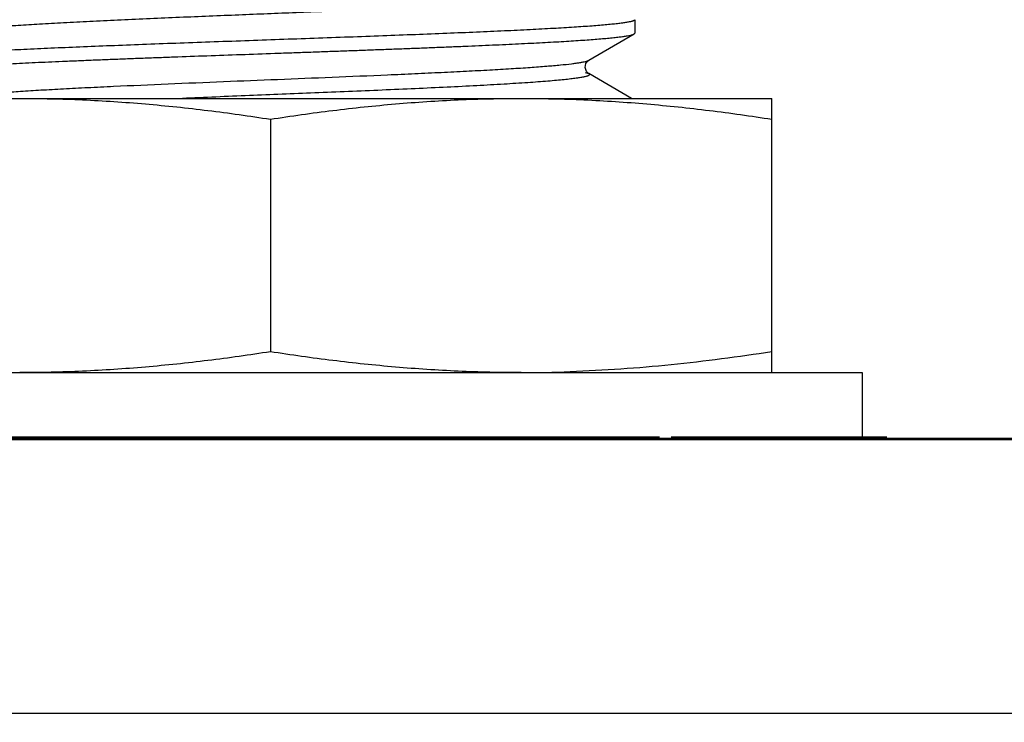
# Model space of a CAD drawing. Header units: inches. Extents: x 0 to 34, y 0 to 22.
# Tile 51 of 106: x 4.502 to 4.755, y 18.323 to 18.503. Entities that reach past the tile are written whole.
import ezdxf

# ---------------------------------------------------------------- set-up
doc = ezdxf.new("R2010")
doc.units = ezdxf.units.IN
doc.header["$LTSCALE"] = 1.87
doc.header["$MEASUREMENT"] = 0
doc.layers.get('0').update_dxf_attribs({"linetype": 'CONTINUOUS'})
doc.layers.add('DIMENSIONS', color=7, linetype='CONTINUOUS')
doc.styles.get("Standard").update_dxf_attribs({"font": 'txt', "width": 0.8})
doc.dimstyles.new('DIMSTYLE_2', dxfattribs={"dimtxt": 0.125, "dimasz": 0.18, "dimexe": 0.125, "dimexo": 0.0625, "dimgap": 0.0625, "dimtad": 0, "dimtih": 1, "dimtoh": 1, "dimlfac": 1.3333333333, "dimzin": 4, "dimdsep": 46, "dimtxsty": 'STANDARD', "dimblk": '_FILLED', "dimblk1": '_FILLED', "dimblk2": '_FILLED', "dimcen": 0.09, "dimadec": 0, "dimazin": 0, "dimtfac": 1, "dimtofl": 0, "dimtmove": 0, "dimatfit": 3, "dimldrblk": '_FILLED', "dimfxl": 1, "dimtolj": 1, "dimtzin": 4, "dimarcsym": 0})

# ---------------------------------------------------------------- blocks, each defined once
blk = doc.blocks.new('_FILLED')
at = {"color": 0, "linetype": 'BYBLOCK'}
blk.add_solid([(0, 0), (-1, 0.1736111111), (-1, -0.1736111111)], dxfattribs=at)
blk = doc.blocks.new('*D36')
at = {"layer": 'DIMENSIONS', "color": 2, "linetype": 'CONTINUOUS'}
for p, q in [((2.7680920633, 18.9684834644), (2.5695376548, 18.9684834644)), ((2.7680920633, 18.5268952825), (2.7680920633, 18.9684834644)), ((4.8035450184, 18.5268952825), (2.6430920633, 18.5268952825)), ((3.2759045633, 18.39520231), (2.6430920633, 18.39520231)), ((2.7680920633, 18.39520231), (2.7680920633, 18.03520231))]:
    blk.add_line(p, q, dxfattribs=at)
at = {"layer": 'DIMENSIONS', "color": 2, "linetype": 'CONTINUOUS', "xscale": 0.18, "yscale": 0.18, "zscale": 0.18}
for p, rotation in [((2.7680920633, 18.5268952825), 270), ((2.7680920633, 18.39520231), 90)]:
    blk.add_blockref('_FILLED', p, dxfattribs=dict(at, rotation=rotation))
at = {"layer": 'DIMENSIONS', "color": 2, "linetype": 'CONTINUOUS', "insert": (2.5070376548, 19.0309834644), "char_height": 0.125, "width": 0.925, "attachment_point": 3, "line_spacing_factor": 0.9}
blk.add_mtext('.18{\\Ftxt.shx;\\W1.000000;\\H0.125000; }[4.5]', dxfattribs=at)

msp = doc.modelspace()

# ---------------------------------------------------------------- linework, layer by layer
at = {"color": 6, "linetype": 'CONTINUOUS'}
for p, q in [((4.6603853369, 18.5031843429), (4.6603853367, 18.4997202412)), ((4.6485183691, 18.4927518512), (4.6602085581, 18.4995154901)), ((4.6602085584, 18.4995153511), (4.6603853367, 18.4997202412)), ((4.6479764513, 18.4898266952), (4.6475998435, 18.4908661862)), ((4.6595230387, 18.48295231), (4.6485179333, 18.4893196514))]:
    msp.add_line(p, q, dxfattribs=at)
at = {"color": 9, "linetype": 'CONTINUOUS'}
for p, q in [((4.6475966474, 18.4896358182), (4.6485177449, 18.4893190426)), ((4.6485179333, 18.4893196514), (4.6485209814, 18.4893178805)), ((3.2680920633, 18.32488981), (9.7080420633, 18.32488981))]:
    msp.add_line(p, q, dxfattribs=at)
at = {"color": 7, "linetype": 'CONTINUOUS'}
for p, q in [((4.4376355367, 18.48295231), (4.6956355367, 18.48295231)), ((4.6956355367, 18.41245231), (4.6956355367, 18.48295231)), ((4.5666355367, 18.477605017), (4.5666355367, 18.4177996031)), ((4.4143855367, 18.41245231), (4.7188855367, 18.41245231)), ((4.7188855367, 18.41245231), (4.7188855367, 18.39557731)), ((3.5183809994, 18.39557731), (9.4577531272, 18.39557731)), ((4.4710105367, 18.39595231), (4.6667605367, 18.39595231)), ((4.6697603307, 18.39595231), (4.7252605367, 18.39595231)), ((9.6377295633, 18.39520231), (3.3384045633, 18.39520231))]:
    msp.add_line(p, q, dxfattribs=at)
at = {"color": 6, "linetype": 'CONTINUOUS'}
for points in [[(4.6475998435, 18.4908661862), (4.6478001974, 18.4919456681), (4.6482403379, 18.492544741), (4.6485190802, 18.4927529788)], [(4.6485207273, 18.4893173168), (4.6484455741, 18.4893641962), (4.6479764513, 18.4898266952)]]:
    msp.add_lwpolyline(points, dxfattribs=at)
at = {"color": 7, "linetype": 'CONTINUOUS'}
msp.add_arc((4.6311066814, 18.7764415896), 0.3639892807, 270.0045421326, 271.9925573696, dxfattribs=at)
at = {"color": 9, "linetype": 'CONTINUOUS'}
for points, knots in [([(4.6485209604, 18.510150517), (4.6485587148, 18.5101285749), (4.6486229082, 18.510086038), (4.6486952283, 18.5100112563), (4.6487258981, 18.5099285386), (4.6487046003, 18.5098443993), (4.648639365, 18.5097686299), (4.6485358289, 18.5096949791), (4.6483907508, 18.5096210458), (4.6482026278, 18.5095461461), (4.647969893, 18.509470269), (4.6475691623, 18.509359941), (4.6469478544, 18.5092248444), (4.6460558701, 18.5090688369), (4.6449676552, 18.5089101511), (4.6436795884, 18.5087490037), (4.6421889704, 18.5085858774), (4.6404952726, 18.5084209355), (4.6378371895, 18.5081873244), (4.6340288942, 18.5078978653), (4.6289083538, 18.5075611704), (4.6231064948, 18.5072221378), (4.6167129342, 18.5068832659), (4.6098335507, 18.5065460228), (4.6025887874, 18.50621262), (4.595103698, 18.5058844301), (4.5875003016, 18.5055629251), (4.5798997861, 18.5052495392), (4.5699255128, 18.5048443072), (4.5574158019, 18.5043407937), (4.5448777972, 18.5038262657), (4.534781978, 18.5033930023), (4.5273894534, 18.5030622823), (4.520293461, 18.5027269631), (4.513618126, 18.5023886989), (4.5074783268, 18.5020495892), (4.5019727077, 18.5017112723), (4.4971810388, 18.5013762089), (4.4936623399, 18.5010877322), (4.4912441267, 18.500854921), (4.4897329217, 18.5006915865), (4.4884243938, 18.5005302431), (4.4873161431, 18.5003712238), (4.4864043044, 18.5002151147), (4.4856847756, 18.5000618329), (4.485204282, 18.4999284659), (4.4849145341, 18.4998182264), (4.4848003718, 18.4997631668), (4.4847515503, 18.4997349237)], [0, 0, 0, 0, 0.0007947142, 0.001394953, 0.0018675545, 0.0023278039, 0.0028974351, 0.0036522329, 0.0046304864, 0.0058534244, 0.0073343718, 0.0090832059, 0.0134158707, 0.0188988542, 0.0255610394, 0.0334277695, 0.0425223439, 0.0528502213, 0.0643970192, 0.0910832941, 0.1223559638, 0.1577871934, 0.1968519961, 0.2388767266, 0.2831367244, 0.3288404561, 0.375230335, 0.4216362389, 0.4672814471, 0.5569040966, 0.6494876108, 0.6956553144, 0.7408092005, 0.7841602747, 0.824940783, 0.8624506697, 0.8960696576, 0.9253268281, 0.9498671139, 0.9603192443, 0.9695391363, 0.9775293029, 0.9843124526, 0.9899137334, 0.9943613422, 0.9976992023, 0.9989735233, 1, 1, 1, 1]), ([(4.4851035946, 18.4829518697), (4.4852644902, 18.4830080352), (4.4856443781, 18.4831150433), (4.4863020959, 18.483258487), (4.4871277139, 18.4834044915), (4.4881247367, 18.4835529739), (4.4892963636, 18.4837035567), (4.4912120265, 18.4839198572), (4.4940490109, 18.484186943), (4.4979736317, 18.4844980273), (4.502564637, 18.4848124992), (4.5077746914, 18.4851298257), (4.5135364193, 18.4854475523), (4.5197686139, 18.4857645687), (4.528739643, 18.4861914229), (4.540389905, 18.4867027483), (4.5544549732, 18.4872843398), (4.5685264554, 18.4878519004), (4.5825961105, 18.488421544), (4.5943737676, 18.4889144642), (4.6037367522, 18.4893283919), (4.6104854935, 18.489641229), (4.6169041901, 18.4899573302), (4.622894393, 18.4902748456), (4.6283690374, 18.4905926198), (4.6332534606, 18.4909086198), (4.6374912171, 18.4912213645), (4.6410439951, 18.4915293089), (4.6435649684, 18.4917943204), (4.6452264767, 18.4920098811), (4.646210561, 18.4921582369), (4.6470235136, 18.4923040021), (4.647668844, 18.4924473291), (4.6481025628, 18.4925719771), (4.6483669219, 18.4926746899), (4.6484722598, 18.4927259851), (4.6485177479, 18.4927522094)], [0, 0, 0, 0, 0.0031207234, 0.0072164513, 0.0123251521, 0.0184707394, 0.0256742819, 0.0339555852, 0.0537727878, 0.0778517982, 0.106048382, 0.1380402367, 0.1734359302, 0.2117185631, 0.2523131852, 0.3379014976, 0.4252661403, 0.5100965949, 0.5957918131, 0.6831245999, 0.7259608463, 0.7674167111, 0.8068419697, 0.8436440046, 0.8772645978, 0.9072633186, 0.9332751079, 0.9550768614, 0.9725650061, 0.9796887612, 0.9857560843, 0.9907881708, 0.9948094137, 0.9978593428, 0.9990384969, 1, 1, 1, 1]), ([(4.6485207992, 18.489317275), (4.6485520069, 18.489299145), (4.648606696, 18.489263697), (4.6486721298, 18.4892039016), (4.6487118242, 18.4891421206), (4.6487226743, 18.489076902), (4.6487024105, 18.4890125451), (4.6486546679, 18.4889516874), (4.648581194, 18.4888920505), (4.6485213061, 18.4888564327), (4.6484873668, 18.4888381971)], [0, 0, 0, 0, 0.1618030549, 0.2911510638, 0.3949500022, 0.4850543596, 0.5777787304, 0.6884693, 0.8272747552, 1, 1, 1, 1]), ([(4.6484873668, 18.4888381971), (4.648426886, 18.4888057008), (4.6482845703, 18.4887427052), (4.6480382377, 18.4886572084), (4.6477333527, 18.4885704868), (4.6472077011, 18.4884442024), (4.6463935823, 18.4882897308), (4.6452256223, 18.4881109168), (4.643800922, 18.4879288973), (4.6421156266, 18.4877440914), (4.6401687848, 18.4875569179), (4.6370592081, 18.4872901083), (4.6325553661, 18.4869609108), (4.6264629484, 18.4865786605), (4.6195408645, 18.4861948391), (4.6119318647, 18.4858119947), (4.6038043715, 18.4854331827), (4.5953393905, 18.485060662), (4.5867155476, 18.4846965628), (4.5753285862, 18.4842287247), (4.5610904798, 18.4836560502), (4.5497416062, 18.4831936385), (4.5439982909, 18.4829523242)], [0, 0, 0, 0, 0.0019668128, 0.0044471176, 0.007465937, 0.0110429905, 0.0199307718, 0.0311923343, 0.0448877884, 0.0610715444, 0.0797578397, 0.1009137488, 0.1504760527, 0.2091166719, 0.2757815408, 0.3490725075, 0.4273627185, 0.5088578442, 0.5917987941, 0.6746253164, 0.8353291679, 1, 1, 1, 1])]:
    msp.add_open_spline(points, degree=3, knots=knots, dxfattribs=at)
at = {"color": 6, "linetype": 'CONTINUOUS'}
for points, knots in [([(4.6603812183, 18.5031537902), (4.6603732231, 18.5031240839), (4.6603282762, 18.5030609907), (4.6602198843, 18.502984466), (4.6600610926, 18.5029064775), (4.6598499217, 18.5028283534), (4.6595857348, 18.5027494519), (4.6592683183, 18.5026703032), (4.6588976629, 18.5025910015), (4.6582985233, 18.502479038), (4.6574172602, 18.5023426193), (4.6562026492, 18.5021859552), (4.6547818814, 18.5020288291), (4.6531581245, 18.5018711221), (4.6513350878, 18.5017129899), (4.6485191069, 18.501492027), (4.6445357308, 18.5012206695), (4.6392260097, 18.5009063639), (4.6332477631, 18.5005912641), (4.6266558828, 18.5002754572), (4.6195113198, 18.4999593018), (4.6118797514, 18.4996428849), (4.6038315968, 18.4993264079), (4.5954408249, 18.4990098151), (4.5837937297, 18.4985837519), (4.5689754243, 18.498058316), (4.5541211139, 18.4975339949), (4.5423590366, 18.497108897), (4.5338189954, 18.4967922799), (4.5255811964, 18.4964757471), (4.5177215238, 18.4961593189), (4.5103122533, 18.4958430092), (4.5034216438, 18.4955270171), (4.4971132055, 18.4952115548), (4.4914450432, 18.4948967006), (4.4871466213, 18.4946258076), (4.4840669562, 18.4944059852), (4.4820386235, 18.4942477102), (4.4802050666, 18.4940896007), (4.4785705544, 18.4939316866), (4.4771388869, 18.4937739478), (4.4759131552, 18.4936169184), (4.4748960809, 18.4934608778), (4.4741810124, 18.4933248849), (4.4737164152, 18.4932125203), (4.4734464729, 18.4931345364), (4.473229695, 18.4930568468), (4.4731055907, 18.4929984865), (4.4730538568, 18.4929679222)], [0, 0, 0, 0, 0.0004914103, 0.0011797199, 0.0021123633, 0.0033076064, 0.0047735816, 0.006514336, 0.0085320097, 0.0108274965, 0.0162497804, 0.0227738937, 0.0303891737, 0.0390823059, 0.0488330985, 0.0596190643, 0.0842023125, 0.1126089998, 0.1445837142, 0.1798301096, 0.218027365, 0.2588215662, 0.3018404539, 0.3466868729, 0.3929500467, 0.4880141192, 0.5835413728, 0.6303787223, 0.6760227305, 0.7200526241, 0.762065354, 0.8016737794, 0.838515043, 0.8722505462, 0.9025694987, 0.9291966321, 0.9410481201, 0.951888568, 0.9616951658, 0.970445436, 0.9781189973, 0.9847020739, 0.9901834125, 0.9945543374, 0.9963234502, 0.9978173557, 0.99904016, 1, 1, 1, 1]), ([(4.4732295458, 18.4895866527), (4.4732995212, 18.4896154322), (4.473457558, 18.4896715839), (4.4738421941, 18.4897832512), (4.4744517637, 18.4899170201), (4.4753354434, 18.4900673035), (4.4764183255, 18.4902194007), (4.4776981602, 18.4903740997), (4.4791726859, 18.4905278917), (4.4808386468, 18.4906803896), (4.4826921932, 18.4908348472), (4.4847293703, 18.4909907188), (4.4869459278, 18.4911446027), (4.4893369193, 18.4912976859), (4.4918969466, 18.4914532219), (4.4946205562, 18.4916092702), (4.4975019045, 18.4917629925), (4.5005345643, 18.4919167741), (4.5037117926, 18.4920728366), (4.5070267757, 18.4922285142), (4.5104723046, 18.49238211), (4.5140407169, 18.4925365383), (4.5177241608, 18.4926929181), (4.5215147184, 18.4928480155), (4.5254040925, 18.4930013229), (4.5293836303, 18.4931563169), (4.5334446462, 18.4933128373), (4.5375784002, 18.4934673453), (4.5432090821, 18.49367305), (4.5503599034, 18.4939355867), (4.5590323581, 18.494240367), (4.5663140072, 18.4945013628), (4.5721536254, 18.4947060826), (4.5765216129, 18.4948605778), (4.5808679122, 18.4950170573), (4.5851830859, 18.4951721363), (4.589457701, 18.4953253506), (4.5936823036, 18.495480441), (4.5978476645, 18.4956369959), (4.6019447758, 18.4957914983), (4.6059646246, 18.4959450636), (4.6098983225, 18.4961007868), (4.6137373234, 18.4962567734), (4.6174733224, 18.4964105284), (4.6210980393, 18.496564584), (4.6246034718, 18.4967208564), (4.6279820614, 18.4968763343), (4.631226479, 18.4970297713), (4.6343294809, 18.497184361), (4.637284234, 18.497340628), (4.6400844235, 18.4974952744), (4.6427239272, 18.49764848), (4.6451968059, 18.497803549), (4.6474976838, 18.4979594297), (4.6496217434, 18.4981130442), (4.6515642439, 18.4982661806), (4.6533207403, 18.4984214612), (4.6548875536, 18.4985762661), (4.6562615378, 18.4987284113), (4.6574396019, 18.4988805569), (4.6584189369, 18.4990342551), (4.6591090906, 18.4991677), (4.659559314, 18.49927696), (4.6598224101, 18.4993528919), (4.6600349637, 18.4994287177), (4.660157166, 18.4994857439), (4.6602085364, 18.4995155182)], [0, 0, 0, 0, 0.0012114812, 0.0026823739, 0.0064109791, 0.0111947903, 0.0170330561, 0.0239179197, 0.0318353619, 0.0407697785, 0.050703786, 0.0616163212, 0.0734834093, 0.0862796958, 0.0999783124, 0.1145491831, 0.1299605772, 0.1461789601, 0.1631694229, 0.1808945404, 0.19931574, 0.2183927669, 0.2380841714, 0.2583468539, 0.27913659, 0.3004078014, 0.3221141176, 0.3442084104, 0.3666422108, 0.4123307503, 0.4587819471, 0.5055881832, 0.5289968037, 0.5523412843, 0.5755705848, 0.5986332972, 0.6214789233, 0.6440581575, 0.6663216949, 0.6882202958, 0.7097062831, 0.7307330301, 0.7512545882, 0.7712257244, 0.790603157, 0.8093446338, 0.8274091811, 0.8447571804, 0.8613511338, 0.8771548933, 0.8921336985, 0.9062550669, 0.9194887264, 0.9318061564, 0.943180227, 0.9535871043, 0.9630049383, 0.971413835, 0.9787960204, 0.9851385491, 0.9904313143, 0.9946670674, 0.9963885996, 0.9978480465, 0.9990493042, 1, 1, 1, 1])]:
    msp.add_open_spline(points, degree=3, knots=knots, dxfattribs=at)
msp.add_open_spline([(4.6603853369, 18.5031843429), (4.6603853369, 18.5031740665), (4.660383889, 18.5031637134), (4.6603812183, 18.5031537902)], degree=3, dxfattribs=at)
at = {"color": 7, "linetype": 'CONTINUOUS'}
for points, knots in [([(4.4376355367, 18.477605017), (4.4429776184, 18.4784314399), (4.4536803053, 18.4799334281), (4.4671125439, 18.4813557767), (4.4778779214, 18.482174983), (4.4859588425, 18.4826210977), (4.4940456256, 18.4828918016), (4.4994390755, 18.48295231), (4.5021355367, 18.48295231)], [0, 0, 0, 0, 0.250321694, 0.5003848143, 0.6253392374, 0.7502512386, 0.875133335, 1, 1, 1, 1]), ([(4.5021355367, 18.48295231), (4.5048319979, 18.48295231), (4.5102254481, 18.4828918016), (4.5183122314, 18.4826210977), (4.5263931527, 18.4821749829), (4.5371585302, 18.4813557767), (4.5505907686, 18.479933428), (4.5612934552, 18.4784314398), (4.5666355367, 18.477605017)], [0, 0, 0, 0, 0.1248666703, 0.2497487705, 0.3746607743, 0.4996151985, 0.7496783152, 1, 1, 1, 1]), ([(4.5666355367, 18.477605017), (4.5719776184, 18.4784314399), (4.5826803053, 18.4799334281), (4.5961125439, 18.4813557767), (4.6068779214, 18.482174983), (4.6149588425, 18.4826210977), (4.6230456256, 18.4828918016), (4.6284390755, 18.48295231), (4.6311355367, 18.48295231)], [0, 0, 0, 0, 0.250321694, 0.5003848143, 0.6253392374, 0.7502512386, 0.875133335, 1, 1, 1, 1]), ([(4.6311355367, 18.48295231), (4.6338319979, 18.48295231), (4.6392254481, 18.4828918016), (4.6473122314, 18.4826210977), (4.6553931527, 18.4821749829), (4.6661585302, 18.4813557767), (4.6795907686, 18.479933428), (4.6902934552, 18.4784314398), (4.6956355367, 18.477605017)], [0, 0, 0, 0, 0.1248666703, 0.2497487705, 0.3746607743, 0.4996151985, 0.7496783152, 1, 1, 1, 1]), ([(4.5666355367, 18.4177996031), (4.561293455, 18.4169731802), (4.5505907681, 18.415471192), (4.5371585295, 18.4140488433), (4.5263931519, 18.413229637), (4.5183122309, 18.4127835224), (4.5102254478, 18.4125128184), (4.5048319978, 18.41245231), (4.5021355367, 18.41245231)], [0, 0, 0, 0, 0.250321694, 0.5003848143, 0.6253392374, 0.7502512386, 0.875133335, 1, 1, 1, 1]), ([(4.6311355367, 18.41245231), (4.6284390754, 18.41245231), (4.6230456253, 18.4125128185), (4.6149588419, 18.4127835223), (4.6068779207, 18.4132296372), (4.5961125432, 18.4140488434), (4.5826803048, 18.4154711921), (4.5719776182, 18.4169731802), (4.5666355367, 18.4177996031)], [0, 0, 0, 0, 0.1248666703, 0.2497487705, 0.3746607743, 0.4996151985, 0.7496783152, 1, 1, 1, 1]), ([(4.6956355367, 18.4177996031), (4.6913354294, 18.4171343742), (4.682723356, 18.4159017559), (4.6697658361, 18.4143947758), (4.6567779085, 18.4132787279), (4.6481016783, 18.412823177), (4.6437624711, 18.4126723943)], [0, 0, 0, 0, 0.2502885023, 0.5003654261, 0.750254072, 1, 1, 1, 1])]:
    msp.add_open_spline(points, degree=3, knots=knots, dxfattribs=at)

# ---------------------------------------------------------------- dimensions: what is measured, and where the dimension line sits
at = {"layer": 'DIMENSIONS', "color": 2, "linetype": 'CONTINUOUS'}
dim = msp.add_linear_dim(base=(2.7680920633, 18.5268952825), p1=(3.3384045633, 18.39520231), p2=(4.8660450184, 18.5268952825), angle=90, dimstyle='DIMSTYLE_2', dxfattribs=at)
dim.commit()
dim.dimension.update_dxf_attribs({"geometry": '*D36', "text_midpoint": (2.0445376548, 18.9684834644), "dimtype": 160})

doc.saveas('drawing.dxf')
